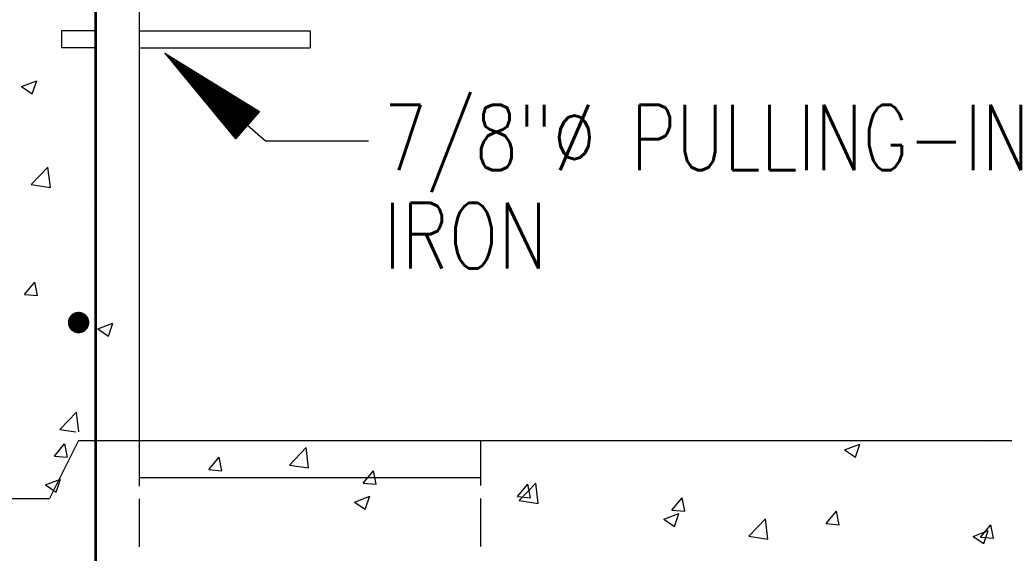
# Model space of a CAD drawing. Extents: x 0 to 7.6, y 0 to 9.85.
# Tile 18 of 39: x 0.7 to 1.6, y 4.8 to 5.29. Entities that reach past the tile are written whole.
import ezdxf

# ---------------------------------------------------------------- set-up
doc = ezdxf.new("R2010")
doc.units = 0
doc.header["$MEASUREMENT"] = 0
doc.layers.get('0').update_dxf_attribs({"color": 2, "linetype": 'CONTINUOUS'})
doc.layers.add('E-DETL', color=2, linetype='CONTINUOUS')
doc.layers.add('E-DETL-TEXT', color=3, linetype='CONTINUOUS')
doc.styles.add('ROMANS', font='ROMANS.SHX', dxfattribs={"width": 0.8})

# ---------------------------------------------------------------- blocks, each defined once
blk = doc.blocks.new('*X12')
at = {"color": 0}
for p, q in [((21.211, 118.739), (21.212, 118.74)), ((21.212, 118.74), (21.214, 118.741)), ((21.219, 118.729), (21.222, 118.732)), ((21.222, 118.732), (21.225, 118.735)), ((21.227, 118.719), (21.231, 118.724)), ((21.231, 118.724), (21.236, 118.728)), ((21.235, 118.71), (21.241, 118.715)), ((21.241, 118.715), (21.246, 118.721)), ((21.243, 118.7), (21.25, 118.707)), ((21.25, 118.707), (21.257, 118.714)), ((21.251, 118.69), (21.26, 118.699)), ((21.259, 118.681), (21.269, 118.691)), ((21.26, 118.699), (21.268, 118.708)), ((21.267, 118.671), (21.278, 118.682)), ((21.269, 118.691), (21.279, 118.701)), ((21.275, 118.661), (21.288, 118.674)), ((21.278, 118.682), (21.29, 118.694)), ((21.283, 118.651), (21.297, 118.666)), ((21.288, 118.674), (21.301, 118.687)), ((21.291, 118.642), (21.307, 118.658)), ((21.297, 118.666), (21.312, 118.681)), ((21.299, 118.632), (21.316, 118.649)), ((21.307, 118.658), (21.323, 118.674)), ((21.307, 118.622), (21.326, 118.641)), ((21.315, 118.613), (21.335, 118.633)), ((21.316, 118.649), (21.334, 118.667)), ((21.323, 118.603), (21.345, 118.625)), ((21.326, 118.641), (21.345, 118.661)), ((21.331, 118.593), (21.354, 118.617)), ((21.335, 118.633), (21.356, 118.654)), ((21.339, 118.584), (21.363, 118.608)), ((21.345, 118.625), (21.367, 118.647)), ((21.347, 118.574), (21.373, 118.6)), ((21.354, 118.617), (21.378, 118.64)), ((21.355, 118.564), (21.382, 118.592)), ((21.363, 118.608), (21.389, 118.634)), ((21.363, 118.554), (21.392, 118.584)), ((21.371, 118.545), (21.401, 118.575)), ((21.373, 118.6), (21.4, 118.627)), ((21.379, 118.535), (21.411, 118.567)), ((21.382, 118.592), (21.411, 118.62)), ((21.387, 118.525), (21.42, 118.559)), ((21.392, 118.584), (21.422, 118.613)), ((21.395, 118.516), (21.43, 118.551)), ((21.401, 118.575), (21.432, 118.607)), ((21.403, 118.506), (21.439, 118.542)), ((21.411, 118.567), (21.443, 118.6)), ((21.411, 118.496), (21.448, 118.534)), ((21.419, 118.487), (21.458, 118.526)), ((21.42, 118.559), (21.454, 118.593)), ((21.426, 118.477), (21.467, 118.518)), ((21.43, 118.551), (21.465, 118.586)), ((21.434, 118.467), (21.477, 118.509)), ((21.439, 118.542), (21.476, 118.58)), ((21.448, 118.534), (21.487, 118.573)), ((21.458, 118.526), (21.498, 118.566)), ((21.467, 118.518), (21.509, 118.559)), ((21.477, 118.509), (21.52, 118.553)), ((21.486, 118.501), (21.531, 118.546)), ((21.496, 118.493), (21.542, 118.539)), ((21.505, 118.485), (21.553, 118.533)), ((21.515, 118.477), (21.564, 118.526)), ((21.524, 118.468), (21.575, 118.519)), ((21.533, 118.46), (21.586, 118.512)), ((21.442, 118.458), (21.486, 118.501)), ((21.45, 118.448), (21.496, 118.493)), ((21.458, 118.438), (21.505, 118.485)), ((21.466, 118.428), (21.515, 118.477)), ((21.474, 118.419), (21.524, 118.468)), ((21.482, 118.409), (21.533, 118.46)), ((21.49, 118.399), (21.543, 118.452)), ((21.498, 118.39), (21.552, 118.444)), ((21.506, 118.38), (21.562, 118.435)), ((21.514, 118.37), (21.571, 118.427)), ((21.522, 118.361), (21.581, 118.419)), ((21.53, 118.351), (21.59, 118.411)), ((21.538, 118.341), (21.6, 118.402)), ((21.543, 118.452), (21.597, 118.506)), ((21.546, 118.331), (21.609, 118.394)), ((21.552, 118.444), (21.608, 118.499)), ((21.554, 118.322), (21.618, 118.386)), ((21.562, 118.435), (21.619, 118.492)), ((21.562, 118.312), (21.628, 118.378)), ((21.57, 118.302), (21.637, 118.37)), ((21.571, 118.427), (21.629, 118.485)), ((21.578, 118.293), (21.647, 118.361)), ((21.581, 118.419), (21.64, 118.479)), ((21.586, 118.283), (21.656, 118.353)), ((21.59, 118.411), (21.651, 118.472)), ((21.594, 118.273), (21.666, 118.345)), ((21.6, 118.402), (21.662, 118.465)), ((21.602, 118.264), (21.675, 118.337)), ((21.609, 118.394), (21.673, 118.458)), ((21.61, 118.254), (21.685, 118.328)), ((21.618, 118.386), (21.684, 118.452)), ((21.618, 118.244), (21.694, 118.32)), ((21.626, 118.234), (21.703, 118.312)), ((21.628, 118.378), (21.695, 118.445)), ((21.634, 118.225), (21.713, 118.304)), ((21.637, 118.37), (21.706, 118.438)), ((21.642, 118.215), (21.722, 118.295)), ((21.647, 118.361), (21.717, 118.432)), ((21.65, 118.205), (21.732, 118.287)), ((21.656, 118.353), (21.728, 118.425)), ((21.666, 118.345), (21.739, 118.418)), ((21.675, 118.337), (21.75, 118.411)), ((21.685, 118.328), (21.761, 118.405)), ((21.694, 118.32), (21.772, 118.398)), ((21.703, 118.312), (21.783, 118.391)), ((21.713, 118.304), (21.794, 118.384)), ((21.722, 118.295), (21.805, 118.378)), ((21.732, 118.287), (21.815, 118.371)), ((21.741, 118.279), (21.826, 118.364)), ((21.751, 118.271), (21.837, 118.357)), ((21.76, 118.263), (21.848, 118.351)), ((21.77, 118.254), (21.859, 118.344)), ((21.779, 118.246), (21.87, 118.337)), ((21.788, 118.238), (21.881, 118.33)), ((21.798, 118.23), (21.892, 118.324)), ((21.807, 118.221), (21.903, 118.317)), ((21.817, 118.213), (21.914, 118.31)), ((21.826, 118.205), (21.925, 118.304)), ((21.836, 118.197), (21.936, 118.297)), ((21.845, 118.188), (21.947, 118.29)), ((21.855, 118.18), (21.958, 118.283)), ((21.658, 118.196), (21.741, 118.279)), ((21.666, 118.186), (21.751, 118.271)), ((21.674, 118.176), (21.76, 118.263)), ((21.682, 118.167), (21.77, 118.254)), ((21.69, 118.157), (21.779, 118.246)), ((21.698, 118.147), (21.788, 118.238)), ((21.706, 118.138), (21.798, 118.23)), ((21.714, 118.128), (21.807, 118.221)), ((21.722, 118.118), (21.817, 118.213)), ((21.73, 118.108), (21.826, 118.205)), ((21.738, 118.099), (21.836, 118.197)), ((21.746, 118.089), (21.845, 118.188)), ((21.754, 118.079), (21.855, 118.18)), ((21.762, 118.07), (21.864, 118.172)), ((21.77, 118.06), (21.873, 118.164)), ((21.778, 118.05), (21.883, 118.155)), ((21.786, 118.041), (21.892, 118.147)), ((21.794, 118.031), (21.902, 118.139)), ((21.802, 118.021), (21.911, 118.131)), ((21.81, 118.011), (21.921, 118.123)), ((21.818, 118.002), (21.93, 118.114)), ((21.826, 117.992), (21.94, 118.106)), ((21.834, 117.982), (21.949, 118.098)), ((21.842, 117.973), (21.958, 118.09)), ((21.85, 117.963), (21.968, 118.081)), ((21.857, 117.953), (21.977, 118.073)), ((21.864, 118.172), (21.969, 118.277)), ((21.865, 117.944), (21.987, 118.065)), ((21.873, 118.164), (21.98, 118.27)), ((21.873, 117.934), (21.996, 118.057)), ((21.883, 118.155), (21.991, 118.263)), ((21.892, 118.147), (22.001, 118.256)), ((21.902, 118.139), (22.012, 118.25)), ((21.911, 118.131), (22.023, 118.243)), ((21.921, 118.123), (22.034, 118.236)), ((21.93, 118.114), (22.045, 118.229)), ((21.94, 118.106), (22.056, 118.223)), ((21.949, 118.098), (22.067, 118.216)), ((21.958, 118.09), (22.078, 118.209)), ((21.968, 118.081), (22.089, 118.203)), ((21.977, 118.073), (22.1, 118.196)), ((21.987, 118.065), (22.111, 118.189)), ((21.996, 118.057), (22.122, 118.182)), ((22.006, 118.048), (22.133, 118.176)), ((22.015, 118.04), (22.144, 118.169)), ((22.025, 118.032), (22.155, 118.162)), ((22.034, 118.024), (22.166, 118.155)), ((22.043, 118.016), (22.177, 118.149)), ((22.053, 118.007), (22.188, 118.142)), ((22.062, 117.999), (22.198, 118.135)), ((22.072, 117.991), (22.209, 118.128)), ((22.081, 117.983), (22.22, 118.122)), ((22.091, 117.974), (22.231, 118.115)), ((22.1, 117.966), (22.242, 118.108)), ((22.11, 117.958), (22.253, 118.101)), ((22.119, 117.95), (22.264, 118.095)), ((22.128, 117.941), (22.275, 118.088)), ((22.138, 117.933), (22.286, 118.081)), ((22.147, 117.925), (22.297, 118.075)), ((22.157, 117.917), (22.308, 118.068)), ((22.166, 117.908), (22.319, 118.061)), ((22.176, 117.9), (22.33, 118.054)), ((21.881, 117.924), (22.006, 118.048)), ((21.889, 117.915), (22.015, 118.04)), ((21.897, 117.905), (22.025, 118.032)), ((21.905, 117.895), (22.034, 118.024)), ((21.913, 117.885), (22.043, 118.016)), ((21.921, 117.876), (22.053, 118.007)), ((21.929, 117.866), (22.062, 117.999)), ((21.937, 117.856), (22.072, 117.991)), ((21.945, 117.847), (22.081, 117.983)), ((21.953, 117.837), (22.091, 117.974)), ((21.961, 117.827), (22.1, 117.966)), ((21.969, 117.818), (22.11, 117.958)), ((21.977, 117.808), (22.119, 117.95)), ((21.985, 117.798), (22.128, 117.941)), ((21.993, 117.788), (22.138, 117.933)), ((22.001, 117.779), (22.147, 117.925)), ((22.009, 117.769), (22.157, 117.917)), ((22.017, 117.759), (22.166, 117.908)), ((22.025, 117.75), (22.176, 117.9)), ((22.033, 117.74), (22.185, 117.892)), ((22.041, 117.73), (22.195, 117.884)), ((22.049, 117.721), (22.204, 117.876)), ((22.057, 117.711), (22.213, 117.867)), ((22.065, 117.701), (22.223, 117.859)), ((22.073, 117.692), (22.232, 117.851)), ((22.081, 117.682), (22.242, 117.843)), ((22.089, 117.672), (22.251, 117.834)), ((22.097, 117.662), (22.261, 117.826)), ((22.185, 117.892), (22.341, 118.048)), ((22.195, 117.884), (22.352, 118.041)), ((22.204, 117.876), (22.363, 118.034)), ((22.213, 117.867), (22.374, 118.027)), ((22.223, 117.859), (22.384, 118.021)), ((22.232, 117.851), (22.395, 118.014)), ((22.242, 117.843), (22.406, 118.007)), ((22.251, 117.834), (22.417, 118)), ((22.261, 117.826), (22.428, 117.994)), ((22.27, 117.818), (22.439, 117.987)), ((22.28, 117.81), (22.45, 117.98)), ((22.289, 117.801), (22.461, 117.974)), ((22.298, 117.793), (22.472, 117.967)), ((22.308, 117.785), (22.483, 117.96)), ((22.317, 117.777), (22.494, 117.953)), ((22.327, 117.769), (22.505, 117.947)), ((22.336, 117.76), (22.516, 117.94)), ((22.346, 117.752), (22.527, 117.933)), ((22.355, 117.744), (22.538, 117.926)), ((22.365, 117.736), (22.549, 117.92)), ((22.374, 117.727), (22.56, 117.913)), ((22.383, 117.719), (22.57, 117.906)), ((22.393, 117.711), (22.581, 117.899)), ((22.402, 117.703), (22.592, 117.893)), ((22.412, 117.694), (22.603, 117.886)), ((22.421, 117.686), (22.614, 117.879)), ((22.431, 117.678), (22.625, 117.872)), ((22.44, 117.67), (22.636, 117.866)), ((22.45, 117.662), (22.647, 117.859)), ((22.459, 117.653), (22.658, 117.852)), ((22.468, 117.645), (22.669, 117.846)), ((22.478, 117.637), (22.68, 117.839)), ((22.487, 117.629), (22.691, 117.832)), ((22.497, 117.62), (22.702, 117.825)), ((22.105, 117.653), (22.27, 117.818)), ((22.113, 117.643), (22.28, 117.81)), ((22.121, 117.633), (22.289, 117.801)), ((22.129, 117.624), (22.298, 117.793)), ((22.137, 117.614), (22.308, 117.785)), ((22.145, 117.604), (22.317, 117.777)), ((22.153, 117.595), (22.327, 117.769)), ((22.161, 117.585), (22.336, 117.76)), ((22.169, 117.575), (22.346, 117.752)), ((22.177, 117.565), (22.355, 117.744)), ((22.185, 117.556), (22.365, 117.736)), ((22.193, 117.546), (22.374, 117.727)), ((22.201, 117.536), (22.383, 117.719)), ((22.209, 117.527), (22.393, 117.711)), ((22.217, 117.517), (22.402, 117.703)), ((22.225, 117.507), (22.412, 117.694)), ((22.233, 117.498), (22.421, 117.686)), ((22.241, 117.488), (22.431, 117.678)), ((22.249, 117.478), (22.44, 117.67)), ((22.257, 117.468), (22.45, 117.662)), ((22.265, 117.459), (22.459, 117.653)), ((22.273, 117.449), (22.468, 117.645)), ((22.281, 117.439), (22.478, 117.637)), ((22.288, 117.43), (22.487, 117.629)), ((22.296, 117.42), (22.497, 117.62)), ((22.304, 117.41), (22.506, 117.612)), ((22.312, 117.401), (22.516, 117.604)), ((22.32, 117.391), (22.525, 117.596)), ((22.506, 117.612), (22.713, 117.819)), ((22.516, 117.604), (22.724, 117.812)), ((22.525, 117.596), (22.735, 117.805)), ((22.535, 117.587), (22.746, 117.798)), ((22.544, 117.579), (22.756, 117.792)), ((22.553, 117.571), (22.767, 117.785)), ((22.563, 117.563), (22.778, 117.778)), ((22.572, 117.554), (22.789, 117.771)), ((22.582, 117.546), (22.8, 117.765)), ((22.591, 117.538), (22.811, 117.758)), ((22.601, 117.53), (22.822, 117.751)), ((22.61, 117.522), (22.833, 117.744)), ((22.62, 117.513), (22.844, 117.738)), ((22.629, 117.505), (22.855, 117.731)), ((22.638, 117.497), (22.866, 117.724)), ((22.648, 117.489), (22.877, 117.718)), ((22.657, 117.48), (22.888, 117.711)), ((22.667, 117.472), (22.899, 117.704)), ((22.676, 117.464), (22.91, 117.697)), ((22.686, 117.456), (22.921, 117.691)), ((22.695, 117.447), (22.932, 117.684)), ((22.705, 117.439), (22.943, 117.677)), ((22.714, 117.431), (22.953, 117.67)), ((22.723, 117.423), (22.964, 117.664)), ((22.733, 117.415), (22.975, 117.657)), ((22.742, 117.406), (22.986, 117.65)), ((22.752, 117.398), (22.997, 117.643)), ((22.761, 117.39), (23.008, 117.637)), ((22.771, 117.382), (23.019, 117.63)), ((22.78, 117.373), (23.03, 117.623)), ((22.79, 117.365), (23.041, 117.617)), ((22.799, 117.357), (23.052, 117.61)), ((22.808, 117.349), (23.063, 117.603)), ((22.818, 117.34), (23.074, 117.596)), ((22.328, 117.381), (22.535, 117.587)), ((22.336, 117.372), (22.544, 117.579)), ((22.344, 117.362), (22.553, 117.571)), ((22.352, 117.352), (22.563, 117.563)), ((22.36, 117.342), (22.572, 117.554)), ((22.368, 117.333), (22.582, 117.546)), ((22.376, 117.323), (22.591, 117.538)), ((22.384, 117.313), (22.601, 117.53)), ((22.392, 117.304), (22.61, 117.522)), ((22.4, 117.294), (22.62, 117.513)), ((22.408, 117.284), (22.629, 117.505)), ((22.416, 117.275), (22.638, 117.497)), ((22.424, 117.265), (22.648, 117.489)), ((22.432, 117.255), (22.657, 117.48)), ((22.44, 117.245), (22.667, 117.472)), ((22.448, 117.236), (22.676, 117.464)), ((22.456, 117.226), (22.686, 117.456)), ((22.464, 117.216), (22.695, 117.447)), ((22.472, 117.207), (22.705, 117.439)), ((22.48, 117.197), (22.714, 117.431)), ((22.488, 117.187), (22.723, 117.423)), ((22.496, 117.178), (22.733, 117.415)), ((22.504, 117.168), (22.742, 117.406)), ((22.512, 117.158), (22.752, 117.398)), ((22.52, 117.149), (22.761, 117.39)), ((22.528, 117.139), (22.771, 117.382)), ((22.536, 117.129), (22.78, 117.373)), ((22.827, 117.332), (23.085, 117.59)), ((22.837, 117.324), (23.096, 117.583)), ((22.846, 117.316), (23.107, 117.576)), ((22.856, 117.307), (23.118, 117.569)), ((22.865, 117.299), (23.129, 117.563)), ((22.875, 117.291), (23.139, 117.556)), ((22.884, 117.283), (23.15, 117.549)), ((22.893, 117.275), (23.161, 117.542)), ((22.903, 117.266), (23.172, 117.536)), ((22.912, 117.258), (23.183, 117.529)), ((22.922, 117.25), (23.194, 117.522)), ((22.931, 117.242), (23.205, 117.515)), ((22.941, 117.233), (23.216, 117.509)), ((22.95, 117.225), (23.227, 117.502)), ((22.96, 117.217), (23.238, 117.495)), ((22.969, 117.209), (23.249, 117.489)), ((22.978, 117.2), (23.26, 117.482)), ((22.988, 117.192), (23.271, 117.475)), ((22.997, 117.184), (23.282, 117.468)), ((23.007, 117.176), (23.293, 117.462)), ((23.016, 117.168), (23.304, 117.455)), ((23.026, 117.159), (23.315, 117.448)), ((23.035, 117.151), (23.325, 117.441)), ((23.045, 117.143), (23.336, 117.435)), ((23.054, 117.135), (23.347, 117.428)), ((23.063, 117.126), (23.358, 117.421)), ((23.073, 117.118), (23.369, 117.414)), ((23.082, 117.11), (23.38, 117.408)), ((23.092, 117.102), (23.391, 117.401)), ((22.544, 117.119), (22.79, 117.365)), ((22.552, 117.11), (22.799, 117.357)), ((22.56, 117.1), (22.808, 117.349)), ((22.568, 117.09), (22.818, 117.34)), ((22.576, 117.081), (22.827, 117.332)), ((22.584, 117.071), (22.837, 117.324)), ((22.592, 117.061), (22.846, 117.316)), ((22.6, 117.052), (22.856, 117.307)), ((22.608, 117.042), (22.865, 117.299)), ((22.616, 117.032), (22.875, 117.291)), ((22.624, 117.022), (22.884, 117.283)), ((22.632, 117.013), (22.893, 117.275)), ((22.64, 117.003), (22.903, 117.266)), ((22.648, 116.993), (22.912, 117.258)), ((22.656, 116.984), (22.922, 117.25)), ((22.664, 116.974), (22.931, 117.242)), ((22.672, 116.964), (22.941, 117.233)), ((22.68, 116.955), (22.95, 117.225)), ((22.688, 116.945), (22.96, 117.217)), ((22.696, 116.935), (22.969, 117.209)), ((22.704, 116.926), (22.978, 117.2)), ((22.712, 116.916), (22.988, 117.192)), ((22.719, 116.906), (22.997, 117.184)), ((22.727, 116.896), (23.007, 117.176)), ((22.735, 116.887), (23.016, 117.168)), ((22.743, 116.877), (23.026, 117.159)), ((22.751, 116.867), (23.035, 117.151)), ((22.759, 116.858), (23.045, 117.143)), ((23.101, 117.093), (23.337, 117.329)), ((23.111, 117.085), (23.217, 117.192)), ((22.767, 116.848), (23.054, 117.135)), ((22.775, 116.838), (23.063, 117.126)), ((22.783, 116.829), (23.073, 117.118)), ((22.791, 116.819), (23.082, 117.11)), ((22.799, 116.809), (23.092, 117.102)), ((22.807, 116.799), (23.101, 117.093)), ((22.815, 116.79), (23.111, 117.085)), ((22.823, 116.78), (23.097, 117.054)), ((22.831, 116.77), (22.977, 116.916)), ((22.839, 116.761), (22.857, 116.778))]:
    blk.add_line(p, q, dxfattribs=at)
blk = doc.blocks.new('*X21')
at = {"color": 0}
for p, q in [((18.057, 119.305), (18.057, 119.305)), ((19.635, 118.607), (19.635, 118.607)), ((17.874, 117.975), (18.224, 118.11)), ((18.122, 117.808), (18.224, 118.11)), ((20.137, 118.235), (20.137, 118.235)), ((17.874, 117.975), (18.122, 117.808)), ((18.522, 117.676), (18.522, 117.676)), ((19.899, 117.749), (19.899, 117.749)), ((19.062, 117.47), (19.062, 117.47)), ((19.574, 116.942), (19.574, 116.942)), ((18.096, 115.696), (18.486, 116.102)), ((18.541, 115.627), (18.486, 116.102)), ((18.584, 115.777), (18.584, 115.777)), ((19.836, 115.941), (19.836, 115.941)), ((18.096, 115.696), (18.541, 115.627)), ((19.142, 115.693), (19.142, 115.693)), ((19.514, 115.278), (19.514, 115.278)), ((18.52, 113.969), (18.52, 113.969)), ((19.254, 114.122), (19.254, 114.122)), ((19.453, 113.613), (19.453, 113.613)), ((17.943, 113.138), (18.184, 113.426)), ((18.242, 113.112), (18.184, 113.426)), ((17.943, 113.138), (18.242, 113.112)), ((18.168, 113.138), (18.168, 113.138)), ((19.223, 112.467), (19.223, 112.467)), ((19.641, 112.336), (19.992, 112.471)), ((19.641, 112.336), (19.89, 112.169)), ((19.89, 112.169), (19.992, 112.471)), ((19.099, 112.247), (19.099, 112.247)), ((19.392, 111.949), (19.392, 111.949)), ((19.047, 111.138), (19.047, 111.138)), ((18.759, 109.998), (19.149, 110.404)), ((19.203, 109.94), (19.149, 110.404)), ((19.331, 110.285), (19.331, 110.285)), ((19.843, 110.484), (19.843, 110.484)), ((18.759, 109.998), (19.136, 109.94)), ((20.245, 110.041), (20.245, 110.041))]:
    blk.add_line(p, q, dxfattribs=at)
blk = doc.blocks.new('*X22')
at = {"color": 0}
for p, q in [((18.637, 109.377), (18.873, 109.66)), ((18.936, 109.351), (18.879, 109.66)), ((36.997, 109.523), (37.347, 109.657)), ((37.246, 109.355), (37.347, 109.657)), ((40.365, 109.65), (40.365, 109.65)), ((18.637, 109.377), (18.935, 109.351)), ((24.096, 109.171), (24.485, 109.576)), ((24.54, 109.102), (24.485, 109.576)), ((25.929, 109.548), (25.929, 109.548)), ((36.997, 109.523), (37.246, 109.355)), ((37.114, 109.37), (37.114, 109.37)), ((38.472, 109.4), (38.472, 109.4)), ((22.223, 109.064), (22.464, 109.351)), ((22.522, 109.038), (22.464, 109.351)), ((22.771, 109.132), (22.771, 109.132)), ((24.096, 109.171), (24.54, 109.102)), ((24.393, 109.315), (24.393, 109.315)), ((27.987, 109.292), (27.987, 109.292)), ((37.22, 109.236), (37.22, 109.236)), ((21.796, 108.94), (21.796, 108.94)), ((22.223, 109.064), (22.522, 109.038)), ((25.809, 108.75), (26.05, 109.037)), ((26.108, 108.724), (26.05, 109.037)), ((34.589, 109.05), (34.589, 109.05)), ((18.425, 108.711), (18.775, 108.845)), ((18.425, 108.711), (18.674, 108.543)), ((18.674, 108.543), (18.775, 108.845)), ((19.626, 108.718), (19.626, 108.718)), ((20.878, 108.883), (20.878, 108.883)), ((25.071, 108.791), (25.071, 108.791)), ((25.809, 108.75), (26.108, 108.724)), ((29.396, 108.436), (29.637, 108.723)), ((29.432, 108.343), (29.821, 108.749)), ((29.694, 108.41), (29.637, 108.723)), ((29.877, 108.274), (29.821, 108.749)), ((32.022, 108.698), (32.022, 108.698)), ((34.062, 108.82), (34.062, 108.82)), ((19.27, 108.62), (19.27, 108.62)), ((25.611, 108.31), (25.961, 108.445)), ((25.859, 108.143), (25.961, 108.445)), ((32.168, 108.571), (32.168, 108.571)), ((22.155, 108.291), (22.155, 108.291)), ((25.611, 108.31), (25.859, 108.143)), ((29.396, 108.436), (29.694, 108.41)), ((29.425, 108.323), (29.425, 108.323)), ((29.432, 108.343), (29.876, 108.274)), ((30.917, 108.406), (30.917, 108.406)), ((32.982, 108.122), (33.223, 108.41)), ((33.281, 108.096), (33.223, 108.41)), ((39.444, 108.311), (39.444, 108.311)), ((26.899, 108.003), (26.899, 108.003)), ((27.759, 107.99), (27.759, 107.99)), ((32.796, 107.91), (33.146, 108.044)), ((32.982, 108.122), (33.281, 108.096)), ((33.045, 107.742), (33.146, 108.044)), ((36.568, 107.809), (36.809, 108.096)), ((36.867, 107.782), (36.809, 108.096)), ((39.651, 108.08), (39.651, 108.08)), ((18.869, 107.929), (18.869, 107.929)), ((19.239, 107.79), (19.239, 107.79)), ((21.538, 107.816), (21.538, 107.816)), ((32.796, 107.91), (33.045, 107.742)), ((34.768, 107.515), (35.157, 107.921)), ((35.213, 107.446), (35.157, 107.921)), ((36.528, 107.81), (36.528, 107.81)), ((36.568, 107.809), (36.867, 107.783)), ((40.154, 107.495), (40.395, 107.782)), ((40.453, 107.469), (40.396, 107.782)), ((24.207, 107.704), (24.207, 107.704)), ((24.332, 107.651), (24.332, 107.651)), ((24.614, 107.576), (24.614, 107.576)), ((25.865, 107.741), (25.865, 107.741)), ((26.877, 107.591), (26.877, 107.591)), ((37.054, 107.705), (37.054, 107.705)), ((39.05, 107.678), (39.05, 107.678)), ((39.982, 107.509), (40.332, 107.644)), ((40.231, 107.342), (40.332, 107.644)), ((29.546, 107.478), (29.546, 107.478)), ((32.215, 107.365), (32.215, 107.365)), ((33.612, 107.31), (33.612, 107.31)), ((34.528, 107.385), (34.528, 107.385)), ((34.768, 107.515), (35.213, 107.446)), ((37.156, 107.428), (37.156, 107.428)), ((39.982, 107.509), (40.231, 107.342)), ((40.154, 107.495), (40.453, 107.469)), ((19.923, 107.258), (19.923, 107.258)), ((21.456, 107.16), (21.456, 107.16)), ((21.735, 107.276), (21.735, 107.276)), ((22.593, 107.145), (22.593, 107.145)), ((34.884, 107.252), (34.884, 107.252)), ((35.904, 107.264), (35.904, 107.264)), ((37.553, 107.14), (37.553, 107.14)), ((40.642, 107.213), (40.642, 107.213))]:
    blk.add_line(p, q, dxfattribs=at)

msp = doc.modelspace()

# ---------------------------------------------------------------- linework, layer by layer
at = {"layer": 'E-DETL'}
for p, q in [((0.81137, 4.90411), (0.81137, 6.1541)), ((0.74012, 5.27911), (0.74012, 5.26348)), ((0.77137, 5.27911), (0.74012, 5.27911)), ((0.81137, 5.27911), (0.96762, 5.27911)), ((0.96762, 5.27911), (0.96762, 5.26348)), ((0.77137, 5.26348), (0.74012, 5.26348)), ((0.81137, 5.26348), (0.96762, 5.26348)), ((0.75575, 4.90411), (0.7291, 4.8508)), ((0.75575, 4.90411), (2.20425, 4.90411)), ((0.81137, 4.86227), (0.81137, 4.90411)), ((1.12387, 4.86269), (1.12387, 4.90411)), ((0.81137, 4.87008), (1.12387, 4.87008)), ((0.65365, 4.8508), (0.7291, 4.8508)), ((0.81137, 4.80646), (0.81137, 4.85052)), ((1.12387, 4.80688), (1.12387, 4.85094))]:
    msp.add_line(p, q, dxfattribs=at)
at = {"layer": 'E-DETL', "const_width": 0.00246}
msp.add_lwpolyline([(0.77137, 4.75176), (0.77137, 6.08272)], dxfattribs=at)
at = {"layer": 'E-DETL', "const_width": 0.00984}
msp.add_lwpolyline([(0.75086, 5.012, 1), (0.7607, 5.012, 1)], format="xyb", close=True, dxfattribs=at)
at = {"layer": 'E-DETL-TEXT'}
for p, q in [((0.83479, 5.25854), (0.89922, 5.18027)), ((0.83479, 5.25854), (0.92113, 5.2054)), ((0.83479, 5.25854), (0.92689, 5.17826)), ((0.92113, 5.2054), (0.89922, 5.18027)), ((0.92689, 5.17826), (1.02084, 5.17826))]:
    msp.add_line(p, q, dxfattribs=at)

# ---------------------------------------------------------------- block references
at = {"layer": 'E-DETL', "xscale": 0.03937, "yscale": 0.03937, "zscale": 0.03937}
for name in ['*X21', '*X22']:
    msp.add_blockref(name, (0, 0.58345), dxfattribs=at)
at = {"layer": 'E-DETL-TEXT', "xscale": 0.03937, "yscale": 0.03937, "zscale": 0.03937}
msp.add_blockref('*X12', (0, 0.58345), dxfattribs=at)

# ---------------------------------------------------------------- texts
at = {"layer": 'E-DETL-TEXT', "style": 'ROMANS', "width": 0.8}
for s, height, p in [('7/8"%%c PULLING-IN', 0.0599999, (1.03465, 5.1515)), ('IRON', 0.06, (1.03465, 5.0615))]:
    msp.add_text(s, height=height, dxfattribs=at).set_placement(p)

doc.saveas('drawing.dxf')
